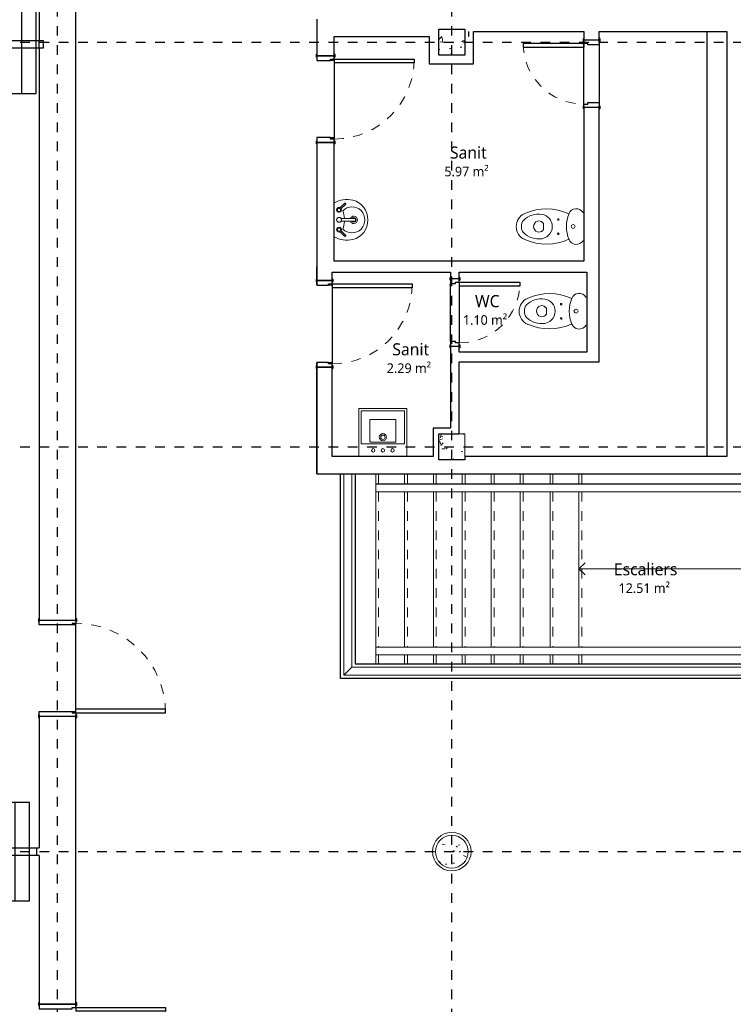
# Model space of a CAD drawing. Header units: metres. Extents: x -21.5 to 32.8, y -37.3 to -3.8.
# Tile 6 of 11: x -5.7 to 1.7, y -25.6 to -15.4. Entities that reach past the tile are written whole.
import ezdxf

# ---------------------------------------------------------------- set-up
doc = ezdxf.new("R2010")
doc.units = ezdxf.units.M
doc.linetypes.add('Ligne de quadrillage', pattern=[0.022225, 0.0127, -0.003175, 0.003175, -0.003175])
doc.linetypes.add('Tiret', pattern=[0.0025, 0.00125, -0.00125])
for name, color, linetype, lineweight in [('A-AREA-IDEN', 250, 'Continuous', 30), ('A-DOOR', 250, 'Continuous', 25), ('A-DOOR-FRAM', 250, 'Continuous', 25), ('A-DOOR-OPNG', 250, 'Continuous', 25), ('A-FLOR', 250, 'Continuous', 25), ('A-FLOR-HRAL', 250, 'Continuous', 18), ('A-GENM', 250, 'Continuous', 18), ('A-WALL', 250, 'Continuous', 25), ('I-WALL', 250, 'Continuous', 25), ('P-SANR-FIXT', 250, 'Continuous', 18), ('S-COLS', 250, 'Continuous', 18), ('S-GRID', 250, 'Continuous', 30), ('S-STRS', 250, 'Continuous', 18), ('S-STRS-ANNO', 250, 'Continuous', 18)]:
    doc.layers.add(name, color=color, linetype=linetype, lineweight=lineweight)
doc.styles.add('Trebuchet MS', font='trebuc.ttf', dxfattribs={"height": 0.125})
doc.styles.add('Trebuchet MS_2', font='trebuc.ttf', dxfattribs={"height": 0.1})
pattern_1 = [(50, (0, 0), (0.3647987, -0.031967), [0.038, -0.419]), (355, (0, 0), (-0.070921, 0.382637), [0.03, -0.335]), (100.451, (0.03, -0.003), (0.294358, 0.350205), [0.032, -0.356]), (46.184, (0, 0.102), (0.542072, -0.083569), [0.057, -0.629]), (96.636, (0.045, 0.095), (0.474956, 0.495204), [0.049, -0.534]), (351.184, (0, 0.102), (0.47449, 0.495128), [0.046, -0.503]), (21, (0.051, 0.076), (0.3035623, -0.204817), [0.038, -0.419]), (326, (0.051, 0.076), (0.1234774, 0.369045), [0.03, -0.335]), (71.451, (0.076, 0.059), (0.427234, 0.1635883), [0.032, -0.356]), (37.5, (0, 0), (0.0065432, 0.1688822), [0.017, -0.314, 0.017, -0.324, -0.337]), (37.5, (0, 0), (0.0065432, 0.1688822), [-0.672, 0.017, -0.32]), (7.5, (0, 0), (0.1340145, 0.2002052), [0.017, -0.177, 0.017, -0.307, -0.128]), (7.5, (0, 0), (0.1340145, 0.2002052), [-0.518, 0.017, -0.112]), (327.5, (-0.113, 0), (0.2712697, -0.0115642), [0.017, -0.11, 0.017, -0.379, -0.526]), (327.5, (-0.113, 0), (0.2712697, -0.0115642), [-0.523, 0.017, -0.509]), (317.5, (-0.164, 0), (0.2964495, 0.0511634), [0.017, -0.148, 0.017, -0.246, -0.373]), (317.5, (-0.164, 0), (0.2964495, 0.0511634), [-0.428, 0.017, -0.357])]

# ---------------------------------------------------------------- blocks, each defined once
blk = doc.blocks.new('Poteau béton - Arrondi - 340-V2-Niveau 0')
at = {"layer": 'S-COLS'}
h = blk.add_hatch(dxfattribs=at)
h.set_pattern_fill('FP_5', color=256, style=0, pattern_type=2)
h.set_pattern_definition([(50, (1.229, 24.016), (0.3647987, -0.031967), [0.038, -0.419]), (355, (1.229, 24.016), (-0.070921, 0.382637), [0.03, -0.335]), (100.451, (1.259, 24.013), (0.294358, 0.3502047), [0.032, -0.356]), (46.184, (1.229, 24.118), (0.542072, -0.083569), [0.057, -0.629]), (96.636, (1.274, 24.111), (0.474956, 0.495204), [0.049, -0.534]), (351.184, (1.229, 24.118), (0.47449, 0.495128), [0.046, -0.503]), (21, (1.28, 24.092), (0.3035623, -0.204817), [0.038, -0.419]), (326, (1.28, 24.092), (0.1234774, 0.369045), [0.03, -0.335]), (71.451, (1.305, 24.075), (0.427234, 0.1635883), [0.032, -0.356]), (37.5, (1.229, 24.016), (0.0065432, 0.1688822), [0.017, -0.314, 0.017, -0.324, -0.337]), (37.5, (1.229, 24.016), (0.0065432, 0.1688822), [-0.672, 0.017, -0.32]), (7.5, (1.229, 24.016), (0.1340145, 0.2002052), [0.017, -0.177, 0.017, -0.307, -0.128]), (7.5, (1.229, 24.016), (0.1340145, 0.2002052), [-0.518, 0.017, -0.112]), (327.5, (1.116, 24.016), (0.2712697, -0.0115642), [0.017, -0.11, 0.017, -0.379, -0.526]), (327.5, (1.116, 24.016), (0.2712697, -0.0115642), [-0.523, 0.017, -0.509]), (317.5, (1.065, 24.016), (0.2964495, 0.0511634), [0.017, -0.148, 0.017, -0.246, -0.373]), (317.5, (1.065, 24.016), (0.2964495, 0.0511634), [-0.428, 0.017, -0.357])])
h.paths.add_polyline_path([(0, -0.17), (0.044, -0.164), (0.085, -0.147), (0.12, -0.12), (0.147, -0.085), (0.164, -0.044), (0.17, 0), (0.164, 0.044), (0.147, 0.085), (0.12, 0.12), (0.085, 0.147), (0.044, 0.164), (0, 0.17), (-0.044, 0.164), (-0.085, 0.147), (-0.12, 0.12), (-0.147, 0.085), (-0.164, 0.044), (-0.17, 0), (-0.164, -0.044), (-0.147, -0.085), (-0.12, -0.12), (-0.085, -0.147), (-0.044, -0.164)])
for start, end in [(360, 180), (180, 360)]:
    blk.add_arc((0, 0), 0.17, start, end, dxfattribs=at)
blk = doc.blocks.new('Int_ Simple - PP0_93x2_04-268082-Niveau 0')
at = {"layer": 'A-DOOR', "lineweight": 35}
for p, q in [((-0.52, 0.195), (-0.55, 0.195)), ((-0.55, 0.195), (-0.55, 0.19)), ((-0.55, 0.19), (-0.52, 0.19)), ((-0.52, 0.19), (-0.52, 0.195)), ((0.48, 0.195), (0.45, 0.195)), ((0.45, 0.195), (0.45, 0.19)), ((0.45, 0.19), (0.48, 0.19)), ((0.48, 0.19), (0.48, 0.195)), ((-0.52, -0.19), (-0.55, -0.19)), ((-0.55, -0.19), (-0.55, -0.195)), ((-0.55, -0.195), (-0.52, -0.195)), ((-0.52, -0.195), (-0.52, -0.19)), ((0.48, -0.19), (0.45, -0.19)), ((0.45, -0.19), (0.45, -0.195)), ((0.45, -0.195), (0.48, -0.195)), ((0.48, -0.195), (0.48, -0.19))]:
    blk.add_line(p, q, dxfattribs=at)
at = {"layer": 'A-DOOR'}
for p, q in [((0.43, -0.19), (0.39, -0.19)), ((0.39, -1.12), (0.39, -0.19)), ((0.43, -0.19), (0.43, -1.12)), ((0.43, -1.12), (0.39, -1.12))]:
    blk.add_line(p, q, dxfattribs=at)
at = {"layer": 'A-DOOR', "linetype": 'Tiret', "lineweight": 18}
blk.add_arc((0.43, -0.19), 0.93, 180, 270, dxfattribs=at)
at = {"layer": 'A-DOOR-FRAM'}
for p, q in [((-0.535, 0.19), (-0.535, -0.19)), ((-0.485, 0.19), (-0.535, 0.19)), ((-0.485, -0.15), (-0.485, 0.19)), ((0.465, 0.19), (0.415, 0.19)), ((0.415, 0.19), (0.415, -0.15)), ((0.465, -0.19), (0.465, 0.19)), ((-0.535, -0.19), (-0.5, -0.19)), ((-0.5, -0.19), (-0.5, -0.15)), ((-0.5, -0.15), (-0.485, -0.15)), ((0.415, -0.15), (0.43, -0.15)), ((0.43, -0.15), (0.43, -0.19)), ((0.43, -0.19), (0.465, -0.19))]:
    blk.add_line(p, q, dxfattribs=at)
blk = doc.blocks.new('Int_ Simple - PP0_93x2_04-268842-Niveau 0')
at = {"layer": 'A-DOOR'}
for p, q in [((0.43, 1.12), (0.39, 1.12)), ((0.39, 1.12), (0.39, 0.19)), ((0.43, 0.19), (0.43, 1.12)), ((0.43, 0.19), (0.39, 0.19))]:
    blk.add_line(p, q, dxfattribs=at)
at = {"layer": 'A-DOOR', "lineweight": 35}
for p, q in [((-0.55, 0.19), (-0.55, 0.195)), ((-0.55, 0.195), (-0.52, 0.195)), ((-0.52, 0.19), (-0.55, 0.19)), ((-0.52, 0.195), (-0.52, 0.19)), ((0.45, 0.19), (0.45, 0.195)), ((0.45, 0.195), (0.48, 0.195)), ((0.48, 0.19), (0.45, 0.19)), ((0.48, 0.195), (0.48, 0.19)), ((-0.55, -0.195), (-0.55, -0.19)), ((-0.55, -0.19), (-0.52, -0.19)), ((-0.52, -0.195), (-0.55, -0.195)), ((-0.52, -0.19), (-0.52, -0.195)), ((0.45, -0.195), (0.45, -0.19)), ((0.45, -0.19), (0.48, -0.19)), ((0.48, -0.195), (0.45, -0.195)), ((0.48, -0.19), (0.48, -0.195))]:
    blk.add_line(p, q, dxfattribs=at)
at = {"layer": 'A-DOOR', "linetype": 'Tiret', "lineweight": 18}
blk.add_arc((0.43, 0.19), 0.93, 90, 180, dxfattribs=at)
at = {"layer": 'A-DOOR-FRAM'}
for p, q in [((-0.535, 0.19), (-0.5, 0.19)), ((-0.535, -0.19), (-0.535, 0.19)), ((-0.5, 0.19), (-0.5, 0.15)), ((-0.5, 0.15), (-0.485, 0.15)), ((-0.485, 0.15), (-0.485, -0.19)), ((0.415, 0.15), (0.43, 0.15)), ((0.415, -0.19), (0.415, 0.15)), ((0.43, 0.19), (0.465, 0.19)), ((0.43, 0.15), (0.43, 0.19)), ((0.465, 0.19), (0.465, -0.19)), ((-0.485, -0.19), (-0.535, -0.19)), ((0.465, -0.19), (0.415, -0.19))]:
    blk.add_line(p, q, dxfattribs=at)
blk = doc.blocks.new('WC à réservoir - WC à réservoir-288686-Niveau 0')
at = {"layer": 'P-SANR-FIXT'}
for p, q in [((-0.147, 0.163), (-0.147, 0.154)), ((0.147, 0.154), (0.147, 0.163)), ((-0.043, -0.268), (-0.031, -0.255)), ((-0.031, -0.255), (0.031, -0.255)), ((0.031, -0.255), (0.043, -0.268))]:
    blk.add_line(p, q, dxfattribs=at)
for centre, radius, start, end in [((-0.103, 0.084), 0.0825, 122.2745, 248.8192), ((0.103, 0.084), 0.0825, 291.1808, 57.7255), ((0.375, -0.225), 0.558, 155.3903, 203.7969), ((0, 0.325), 0.344, 246.8782, 293.1218), ((0, 0.052), 0.02, 0, 180), ((0, 0.052), 0.02, 180, 0), ((-0.375, -0.225), 0.558, 336.2031, 24.6097), ((-0.073, -0.103), 0.00783, 0, 180), ((0.075, -0.103), 0.00783, 360, 180), ((0, -0.293), 0.128, 89.9985, 170.9061), ((-0.073, -0.103), 0.00783, 180, 360), ((0, -0.293), 0.128, 42.4453, 90.0015), ((0.075, -0.103), 0.00783, 180, 360), ((0.091, -0.308), 0.22, 170.9061, 224.3974), ((-0.008, -0.303), 0.05, 135, 197.1865), ((0.008, -0.303), 0.05, 342.8171, 45), ((-0.091, -0.308), 0.22, 315.6026, 9.0939), ((0, -0.293), 0.128, 9.0939, 42.4453), ((0, -0.301), 0.0581, 197.1865, 342.8171), ((0.001, -0.39), 0.15, 203.7969, 269.4689), ((-0.008, -0.404), 0.0816, 224.3974, 275.8355), ((-0.001, -0.39), 0.15, 270.5311, 336.2031), ((0.008, -0.404), 0.0816, 264.1645, 315.6026)]:
    blk.add_arc(centre, radius, start, end, dxfattribs=at)
blk = doc.blocks.new('Lavabo mural - 05 - 440mm x 350mm-290551-Niveau 0')
at = {"layer": 'P-SANR-FIXT'}
for p, q in [((-0.172, -0.11), (-0.117, -0.056)), ((-0.161, -0.121), (-0.107, -0.067)), ((-0.015, -0.215), (-0.015, -0.071)), ((0.015, -0.215), (0.015, -0.071)), ((0.164, -0.121), (0.11, -0.067)), ((0.175, -0.11), (0.12, -0.056))]:
    blk.add_line(p, q, dxfattribs=at)
for centre, radius, start, end in [((0.053, -0.131), 0.264, 150.453, 193.6351), ((0, -0.184), 0.135, 135.4629, 45.0556), ((-0.101, -0.051), 0.025, 0, 180), ((-0.101, -0.051), 0.025, 180, 207.0533), ((-0.101, -0.051), 0.017, 360, 180), ((-0.101, -0.051), 0.017, 180, 198.0596), ((-0.101, -0.051), 0.017, 198.0596, 360), ((-0.101, -0.051), 0.025, 242.9467, 0), ((-0.002, 0.16), 0.267, 249.1986, 267.1093), ((0, -0.051), 0.025, 0, 180), ((0, -0.051), 0.025, 180, 0), ((-0.002, 0.16), 0.267, 273.5606, 291.3199), ((0.104, -0.051), 0.025, 360, 180), ((0.104, -0.051), 0.025, 180, 297.0533), ((0.104, -0.051), 0.017, 0, 180), ((0.104, -0.051), 0.017, 180, 0), ((0.104, -0.051), 0.025, 332.9467, 360), ((-0.053, -0.131), 0.264, 346.3649, 29.547), ((-0.006, -0.145), 0.204, 193.6351, 271.6558), ((0, -0.204), 0.0386, 112.8828, 180), ((0, -0.204), 0.0386, 180, 360), ((0, -0.204), 0.0235, 129.6826, 180), ((0, -0.204), 0.0235, 180, 360), ((0.006, -0.145), 0.204, 268.3442, 346.3649), ((0, -0.204), 0.0386, 360, 67.1178), ((0, -0.204), 0.0235, 360, 50.3185)]:
    blk.add_arc(centre, radius, start, end, dxfattribs=at)
for centre, major_axis, ratio, start_param, end_param in [((-0.166, -0.116), (-0.00545, 0.00545), 0.274309, 0, 3.141593), ((0.17, -0.116), (0.00545, 0.00545), 0.274309, 3.141593, 6.283185), ((0, -0.215), (-0.015, 0), 0.428525, 0, 3.141593)]:
    blk.add_ellipse(centre, major_axis=major_axis, ratio=ratio, start_param=start_param, end_param=end_param, dxfattribs=at)
blk = doc.blocks.new('Int_ Simple - PP _0_83m x 2_04m_-290663-Niveau 0')
at = {"layer": 'A-DOOR', "lineweight": 35}
for p, q in [((-0.47, 0.085), (-0.5, 0.085)), ((-0.5, 0.085), (-0.5, 0.08)), ((-0.5, 0.08), (-0.47, 0.08)), ((-0.47, 0.08), (-0.47, 0.085)), ((0.43, 0.085), (0.4, 0.085)), ((0.4, 0.085), (0.4, 0.08)), ((0.4, 0.08), (0.43, 0.08)), ((0.43, 0.08), (0.43, 0.085)), ((-0.47, -0.08), (-0.5, -0.08)), ((-0.5, -0.08), (-0.5, -0.085)), ((-0.5, -0.085), (-0.47, -0.085)), ((-0.47, -0.085), (-0.47, -0.08)), ((0.43, -0.08), (0.4, -0.08)), ((0.4, -0.08), (0.4, -0.085)), ((0.4, -0.085), (0.43, -0.085)), ((0.43, -0.085), (0.43, -0.08))]:
    blk.add_line(p, q, dxfattribs=at)
at = {"layer": 'A-DOOR'}
for p, q in [((0.38, -0.08), (0.34, -0.08)), ((0.34, -0.91), (0.34, -0.08)), ((0.38, -0.08), (0.38, -0.91)), ((0.38, -0.91), (0.34, -0.91))]:
    blk.add_line(p, q, dxfattribs=at)
at = {"layer": 'A-DOOR', "linetype": 'Tiret', "lineweight": 18}
blk.add_arc((0.38, -0.08), 0.83, 180, 270, dxfattribs=at)
at = {"layer": 'A-DOOR-FRAM'}
for p, q in [((-0.485, 0.08), (-0.485, -0.08)), ((-0.435, 0.08), (-0.485, 0.08)), ((-0.435, -0.04), (-0.435, 0.08)), ((0.415, 0.08), (0.365, 0.08)), ((0.365, 0.08), (0.365, -0.04)), ((0.415, -0.08), (0.415, 0.08)), ((-0.485, -0.08), (-0.45, -0.08)), ((-0.45, -0.08), (-0.45, -0.04)), ((-0.45, -0.04), (-0.435, -0.04)), ((0.365, -0.04), (0.38, -0.04)), ((0.38, -0.04), (0.38, -0.08)), ((0.38, -0.08), (0.415, -0.08))]:
    blk.add_line(p, q, dxfattribs=at)
blk = doc.blocks.new('Int_ Simple - PP _0_63m x 2_04m_-290769-Niveau 0')
at = {"layer": 'A-DOOR', "lineweight": 35}
for p, q in [((-0.37, 0.05), (-0.4, 0.05)), ((-0.4, 0.05), (-0.4, 0.045)), ((-0.4, 0.045), (-0.37, 0.045)), ((-0.37, 0.045), (-0.37, 0.05)), ((0.33, 0.05), (0.3, 0.05)), ((0.3, 0.05), (0.3, 0.045)), ((0.3, 0.045), (0.33, 0.045)), ((0.33, 0.045), (0.33, 0.05)), ((-0.37, -0.045), (-0.4, -0.045)), ((-0.4, -0.045), (-0.4, -0.05)), ((-0.4, -0.05), (-0.37, -0.05)), ((-0.37, -0.05), (-0.37, -0.045)), ((0.33, -0.045), (0.3, -0.045)), ((0.3, -0.045), (0.3, -0.05)), ((0.3, -0.05), (0.33, -0.05)), ((0.33, -0.05), (0.33, -0.045))]:
    blk.add_line(p, q, dxfattribs=at)
at = {"layer": 'A-DOOR'}
for p, q in [((0.28, -0.045), (0.24, -0.045)), ((0.24, -0.675), (0.24, -0.045)), ((0.28, -0.045), (0.28, -0.675)), ((0.28, -0.675), (0.24, -0.675))]:
    blk.add_line(p, q, dxfattribs=at)
at = {"layer": 'A-DOOR', "linetype": 'Tiret', "lineweight": 18}
blk.add_arc((0.28, -0.045), 0.63, 180, 270, dxfattribs=at)
at = {"layer": 'A-DOOR-FRAM'}
for p, q in [((-0.385, 0.045), (-0.385, -0.045)), ((-0.335, 0.045), (-0.385, 0.045)), ((-0.335, -0.005), (-0.335, 0.045)), ((0.315, 0.045), (0.265, 0.045)), ((0.265, 0.045), (0.265, -0.005)), ((0.315, -0.045), (0.315, 0.045)), ((-0.385, -0.045), (-0.35, -0.045)), ((-0.35, -0.045), (-0.35, -0.005)), ((-0.35, -0.005), (-0.335, -0.005)), ((0.265, -0.005), (0.28, -0.005)), ((0.28, -0.005), (0.28, -0.045)), ((0.28, -0.045), (0.315, -0.045))]:
    blk.add_line(p, q, dxfattribs=at)
blk = doc.blocks.new('WC à réservoir - WC à réservoir-V7-Niveau 0')
at = {"layer": 'P-SANR-FIXT'}
for p, q in [((0, 0.163), (-0.147, 0.163)), ((-0.147, 0.163), (-0.147, 0.154)), ((0.147, 0.163), (0, 0.163)), ((0.147, 0.154), (0.147, 0.163)), ((-0.043, -0.268), (-0.031, -0.255)), ((-0.031, -0.255), (0.031, -0.255)), ((0.031, -0.255), (0.043, -0.268))]:
    blk.add_line(p, q, dxfattribs=at)
for centre, radius, start, end in [((-0.103, 0.084), 0.0825, 122.2745, 248.8192), ((0.103, 0.084), 0.0825, 291.1808, 57.7255), ((0.375, -0.225), 0.558, 155.3903, 203.7969), ((0, 0.325), 0.344, 246.8782, 293.1218), ((0, 0.052), 0.02, 0, 180), ((0, 0.052), 0.02, 180, 0), ((-0.375, -0.225), 0.558, 336.2031, 24.6097), ((-0.073, -0.103), 0.00783, 0, 180), ((0.075, -0.103), 0.00783, 360, 180), ((0, -0.293), 0.128, 89.9985, 170.9061), ((-0.073, -0.103), 0.00783, 180, 360), ((0, -0.293), 0.128, 42.4453, 90.0015), ((0.075, -0.103), 0.00783, 180, 360), ((0.091, -0.308), 0.22, 170.9061, 224.3974), ((-0.008, -0.303), 0.05, 135, 197.1865), ((0.008, -0.303), 0.05, 342.8171, 45), ((-0.091, -0.308), 0.22, 315.6026, 9.0939), ((0, -0.293), 0.128, 9.0939, 42.4453), ((0, -0.301), 0.0581, 197.1865, 342.8171), ((0.001, -0.39), 0.15, 203.7969, 269.4689), ((-0.008, -0.404), 0.0816, 224.3974, 275.8355), ((-0.001, -0.39), 0.15, 270.5311, 336.2031), ((0.008, -0.404), 0.0816, 264.1645, 315.6026)]:
    blk.add_arc(centre, radius, start, end, dxfattribs=at)
blk = doc.blocks.new('Lavabo mural - 02 - 500mm x 500mm-293611-Niveau 0')
at = {"layer": 'P-SANR-FIXT'}
for p, q in [((-0.124, 0.585), (-0.124, 0.095)), ((0.369, 0.59), (-0.119, 0.59)), ((-0.099, 0.225), (-0.099, 0.56)), ((-0.094, 0.565), (0.344, 0.565)), ((0.349, 0.56), (0.349, 0.225)), ((0.374, 0.095), (0.374, 0.585)), ((-0.009, 0.245), (-0.009, 0.47)), ((-0.004, 0.475), (0.256, 0.475)), ((0.261, 0.47), (0.261, 0.245)), ((0.344, 0.22), (-0.094, 0.22)), ((-0.001, 0.24), (-0.004, 0.24)), ((0.256, 0.24), (-0.001, 0.24))]:
    blk.add_line(p, q, dxfattribs=at)
for centre, radius, start, end in [((-0.119, 0.585), 0.005, 90, 180), ((-0.094, 0.56), 0.005, 90, 180), ((0.344, 0.56), 0.005, 0, 90), ((0.369, 0.585), 0.005, 0, 90), ((-0.004, 0.47), 0.005, 90, 180), ((0.256, 0.47), 0.005, 0, 90), ((0.126, 0.29), 0.0375, 0, 180), ((0.126, 0.29), 0.023, 0, 180), ((-0.094, 0.225), 0.005, 180, 270), ((-0.004, 0.245), 0.005, 180, 270), ((0.126, 0.29), 0.0375, 180, 0), ((0.126, 0.29), 0.023, 180, 0), ((0.256, 0.245), 0.005, 270, 0), ((0.344, 0.225), 0.005, 270, 0), ((0.026, 0.154), 0.0175, 0, 180), ((0.026, 0.154), 0.0175, 180, 0), ((0.126, 0.154), 0.0175, 0, 180), ((0.126, 0.154), 0.0175, 180, 0), ((0.226, 0.154), 0.0175, 0, 180), ((0.226, 0.154), 0.0175, 180, 0), ((-0.119, 0.095), 0.005, 180, 270), ((0.369, 0.095), 0.005, 270, 0)]:
    blk.add_arc(centre, radius, start, end, dxfattribs=at)
blk = doc.blocks.new('Int_ Simple - PP _0_83m x 2_04m_-339816-Niveau 0')
at = {"layer": 'A-DOOR', "lineweight": 35}
for p, q in [((-0.47, 0.095), (-0.5, 0.095)), ((-0.5, 0.095), (-0.5, 0.09)), ((-0.5, 0.09), (-0.47, 0.09)), ((-0.47, 0.09), (-0.47, 0.095)), ((0.43, 0.095), (0.4, 0.095)), ((0.4, 0.095), (0.4, 0.09)), ((0.4, 0.09), (0.43, 0.09)), ((0.43, 0.09), (0.43, 0.095)), ((-0.47, -0.09), (-0.5, -0.09)), ((-0.5, -0.09), (-0.5, -0.095)), ((-0.5, -0.095), (-0.47, -0.095)), ((-0.47, -0.095), (-0.47, -0.09)), ((0.43, -0.09), (0.4, -0.09)), ((0.4, -0.09), (0.4, -0.095)), ((0.4, -0.095), (0.43, -0.095)), ((0.43, -0.095), (0.43, -0.09))]:
    blk.add_line(p, q, dxfattribs=at)
at = {"layer": 'A-DOOR'}
for p, q in [((0.38, -0.09), (0.34, -0.09)), ((0.34, -0.92), (0.34, -0.09)), ((0.38, -0.09), (0.38, -0.92)), ((0.38, -0.92), (0.34, -0.92))]:
    blk.add_line(p, q, dxfattribs=at)
at = {"layer": 'A-DOOR', "linetype": 'Tiret', "lineweight": 18}
blk.add_arc((0.38, -0.09), 0.83, 180, 270, dxfattribs=at)
at = {"layer": 'A-DOOR-FRAM'}
for p, q in [((-0.485, 0.09), (-0.485, -0.09)), ((-0.435, 0.09), (-0.485, 0.09)), ((-0.435, -0.05), (-0.435, 0.09)), ((0.415, 0.09), (0.365, 0.09)), ((0.365, 0.09), (0.365, -0.05)), ((0.415, -0.09), (0.415, 0.09)), ((-0.485, -0.09), (-0.45, -0.09)), ((-0.45, -0.09), (-0.45, -0.05)), ((-0.45, -0.05), (-0.435, -0.05)), ((0.365, -0.05), (0.38, -0.05)), ((0.38, -0.05), (0.38, -0.09)), ((0.38, -0.09), (0.415, -0.09))]:
    blk.add_line(p, q, dxfattribs=at)
blk = doc.blocks.new('Int_ Simple - PP _0_63m x 2_10m_-339893-Niveau 0')
at = {"layer": 'A-DOOR'}
for p, q in [((0.28, 0.71), (0.24, 0.71)), ((0.24, 0.71), (0.24, 0.08)), ((0.28, 0.08), (0.28, 0.71)), ((0.28, 0.08), (0.24, 0.08))]:
    blk.add_line(p, q, dxfattribs=at)
at = {"layer": 'A-DOOR', "lineweight": 35}
for p, q in [((-0.4, 0.08), (-0.4, 0.085)), ((-0.4, 0.085), (-0.37, 0.085)), ((-0.37, 0.08), (-0.4, 0.08)), ((-0.37, 0.085), (-0.37, 0.08)), ((0.3, 0.08), (0.3, 0.085)), ((0.3, 0.085), (0.33, 0.085)), ((0.33, 0.08), (0.3, 0.08)), ((0.33, 0.085), (0.33, 0.08)), ((-0.4, -0.085), (-0.4, -0.08)), ((-0.4, -0.08), (-0.37, -0.08)), ((-0.37, -0.085), (-0.4, -0.085)), ((-0.37, -0.08), (-0.37, -0.085)), ((0.3, -0.085), (0.3, -0.08)), ((0.3, -0.08), (0.33, -0.08)), ((0.33, -0.085), (0.3, -0.085)), ((0.33, -0.08), (0.33, -0.085))]:
    blk.add_line(p, q, dxfattribs=at)
at = {"layer": 'A-DOOR', "linetype": 'Tiret', "lineweight": 18}
blk.add_arc((0.28, 0.08), 0.63, 90, 180, dxfattribs=at)
at = {"layer": 'A-DOOR-FRAM'}
for p, q in [((-0.385, 0.08), (-0.35, 0.08)), ((-0.385, -0.08), (-0.385, 0.08)), ((-0.35, 0.08), (-0.35, 0.04)), ((-0.35, 0.04), (-0.335, 0.04)), ((-0.335, 0.04), (-0.335, -0.08)), ((0.265, 0.04), (0.28, 0.04)), ((0.265, -0.08), (0.265, 0.04)), ((0.28, 0.08), (0.315, 0.08)), ((0.28, 0.04), (0.28, 0.08)), ((0.315, 0.08), (0.315, -0.08)), ((-0.335, -0.08), (-0.385, -0.08)), ((0.315, -0.08), (0.265, -0.08))]:
    blk.add_line(p, q, dxfattribs=at)
blk = doc.blocks.new('Type de traverse haute - Traverse haute_Interne_-354290-Niveau 0')
at = {"layer": 'A-FLOR-HRAL'}
for p, q in [((-2.348, -20.095), (-2.348, -22.183)), ((-2.268, -22.103), (-2.268, -20.095)), ((4.396, -22.103), (-2.268, -22.103)), ((-2.348, -22.183), (4.396, -22.183))]:
    blk.add_line(p, q, dxfattribs=at)
at = {"layer": 'A-FLOR-HRAL', "flags": 128}
for points in [[(4.396, -22.103), (4.396, -22.104), (4.396, -22.107), (4.396, -22.111), (4.396, -22.118), (4.396, -22.125), (4.396, -22.134), (4.396, -22.143)], [(4.396, -22.143), (4.396, -22.152), (4.396, -22.16), (4.396, -22.168), (4.396, -22.174), (4.396, -22.179), (4.396, -22.182), (4.396, -22.183)]]:
    blk.add_lwpolyline(points, dxfattribs=at)
at = {"layer": 'A-FLOR-HRAL'}
for points in [[(-2.308, -22.143), (-2.311, -22.146), (-2.317, -22.152), (-2.324, -22.159), (-2.329, -22.164), (-2.333, -22.168), (-2.336, -22.171), (-2.339, -22.174), (-2.342, -22.177), (-2.345, -22.179), (-2.347, -22.182), (-2.348, -22.183), (-2.348, -22.183)], [(-2.268, -22.103), (-2.268, -22.103), (-2.269, -22.103), (-2.271, -22.106), (-2.274, -22.109), (-2.277, -22.111), (-2.28, -22.114), (-2.283, -22.118), (-2.287, -22.121), (-2.292, -22.127), (-2.299, -22.134), (-2.305, -22.14), (-2.308, -22.143)]]:
    blk.add_open_spline(points, degree=3, knots=[0, 0, 0, 0, 0.142857, 0.285714, 0.357143, 0.428571, 0.5, 0.571429, 0.642857, 0.714286, 0.857143, 1, 1, 1, 1], dxfattribs=at)
blk = doc.blocks.new('Type de traverse haute - Traverse haute_Interne_-V10-Niveau 0')
at = {"layer": 'A-FLOR-HRAL'}
for p, q in [((-2.348, -22.183), (-2.348, -20.095)), ((-2.267, -22.102), (-2.267, -20.095)), ((4.396, -22.102), (-2.267, -22.102)), ((4.396, -22.103), (4.396, -22.102)), ((4.396, -22.183), (-2.348, -22.183)), ((4.396, -22.183), (4.396, -22.183))]:
    blk.add_line(p, q, dxfattribs=at)
blk = doc.blocks.new('Modèles génériques 1 - Modèles génériques 1-354574-Niveau 0')
at = {"layer": 'A-GENM'}
for start, end in [(360, 180), (180, 0)]:
    blk.add_arc((-1.229, -24.016), 0.2, start, end, dxfattribs=at)
blk = doc.blocks.new('Mur mobile - Mur mobile-388079-Niveau 0')
at = {"layer": 'A-DOOR'}
for p, q in [((-3.85, 0.51), (-4, 0.51)), ((-4, 0.51), (-4, -0.51)), ((-3.7, 0.51), (-3.85, 0.51)), ((-3.85, -0.51), (-3.85, 0.51)), ((-3.55, 0.51), (-3.7, 0.51)), ((-3.7, -0.51), (-3.7, 0.51)), ((-3.55, -0.51), (-3.55, 0.51)), ((3.55, 0.51), (3.4, 0.51)), ((3.4, 0.51), (3.4, -0.51)), ((3.7, 0.51), (3.55, 0.51)), ((3.55, 0.51), (3.55, -0.51)), ((3.85, 0.51), (3.7, 0.51)), ((3.7, -0.51), (3.7, 0.51)), ((4, 0.51), (3.85, 0.51)), ((3.85, -0.51), (3.85, 0.51)), ((4, -0.51), (4, 0.51)), ((-4, -0.51), (-3.85, -0.51)), ((-3.85, -0.51), (-3.7, -0.51)), ((-3.7, -0.51), (-3.55, -0.51)), ((3.55, -0.51), (3.4, -0.51)), ((3.7, -0.51), (3.55, -0.51)), ((3.85, -0.51), (3.7, -0.51)), ((4, -0.51), (3.85, -0.51))]:
    blk.add_line(p, q, dxfattribs=at)
at = {"layer": 'A-DOOR-OPNG'}
for p, q in [((3.4, 0.04), (-3.55, 0.04)), ((-3.55, -0.04), (3.4, -0.04))]:
    blk.add_line(p, q, dxfattribs=at)
blk = doc.blocks.new('Type de main courante - Main courante_Interne_-401305-Niveau 0')
at = {"layer": 'A-FLOR-HRAL'}
for p, q in [((4.087, -20.201), (-2.019, -20.201)), ((-2.019, -20.281), (4.087, -20.281))]:
    blk.add_line(p, q, dxfattribs=at)
for points in [[(-2.019, -20.241), (-2.019, -20.238), (-2.019, -20.232), (-2.019, -20.223), (-2.019, -20.216), (-2.019, -20.208), (-2.019, -20.204), (-2.019, -20.201), (-2.019, -20.201), (-2.019, -20.201)], [(4.087, -20.201), (4.087, -20.201), (4.087, -20.202), (4.087, -20.205), (4.087, -20.209), (4.087, -20.217), (4.087, -20.225), (4.087, -20.234), (4.087, -20.239), (4.087, -20.241)], [(-2.019, -20.281), (-2.019, -20.281), (-2.019, -20.28), (-2.019, -20.277), (-2.019, -20.272), (-2.019, -20.265), (-2.019, -20.256), (-2.019, -20.248), (-2.019, -20.243), (-2.019, -20.241)], [(4.087, -20.241), (4.087, -20.244), (4.087, -20.25), (4.087, -20.258), (4.087, -20.266), (4.087, -20.274), (4.087, -20.278), (4.087, -20.281), (4.087, -20.281), (4.087, -20.281)]]:
    blk.add_open_spline(points, degree=3, knots=[0, 0, 0, 0, 0.142857, 0.285714, 0.428571, 0.571429, 0.785714, 0.892857, 1, 1, 1, 1], dxfattribs=at)
blk = doc.blocks.new('Type de main courante - Main courante_Interne_-V12-Niveau 0')
at = {"layer": 'A-FLOR-HRAL'}
for p, q in [((-2.019, -20.2), (-2.019, -20.201)), ((-2.019, -20.2), (4.087, -20.2)), ((4.087, -20.2), (4.087, -20.201)), ((-2.019, -20.281), (-2.019, -20.282)), ((-2.019, -20.282), (4.087, -20.282)), ((4.087, -20.281), (4.087, -20.282))]:
    blk.add_line(p, q, dxfattribs=at)
blk = doc.blocks.new('Type de main courante - Main courante_Interne_-401607-Niveau 0')
at = {"layer": 'A-FLOR-HRAL'}
for p, q in [((4.087, -21.893), (-2.019, -21.893)), ((-2.019, -21.973), (4.087, -21.973))]:
    blk.add_line(p, q, dxfattribs=at)
for points in [[(-2.019, -21.933), (-2.019, -21.93), (-2.019, -21.924), (-2.019, -21.916), (-2.019, -21.908), (-2.019, -21.901), (-2.019, -21.896), (-2.019, -21.894), (-2.019, -21.893), (-2.019, -21.893)], [(-2.019, -21.973), (-2.019, -21.973), (-2.019, -21.973), (-2.019, -21.97), (-2.019, -21.965), (-2.019, -21.957), (-2.019, -21.949), (-2.019, -21.94), (-2.019, -21.935), (-2.019, -21.933)], [(4.087, -21.893), (4.087, -21.893), (4.087, -21.894), (4.087, -21.897), (4.087, -21.902), (4.087, -21.909), (4.087, -21.918), (4.087, -21.926), (4.087, -21.931), (4.087, -21.933)], [(4.087, -21.933), (4.087, -21.936), (4.087, -21.942), (4.087, -21.951), (4.087, -21.958), (4.087, -21.966), (4.087, -21.971), (4.087, -21.973), (4.087, -21.973), (4.087, -21.973)]]:
    blk.add_open_spline(points, degree=3, knots=[0, 0, 0, 0, 0.142857, 0.285714, 0.428571, 0.571429, 0.785714, 0.892857, 1, 1, 1, 1], dxfattribs=at)
blk = doc.blocks.new('Type de main courante - Main courante_Interne_-V13-Niveau 0')
at = {"layer": 'A-FLOR-HRAL'}
for p, q in [((-2.019, -21.893), (-2.019, -21.893)), ((-2.019, -21.893), (4.087, -21.893)), ((4.087, -21.893), (4.087, -21.893)), ((-2.019, -21.973), (-2.019, -21.974)), ((-2.019, -21.974), (4.087, -21.974)), ((4.087, -21.973), (4.087, -21.974))]:
    blk.add_line(p, q, dxfattribs=at)

msp = doc.modelspace()

# ---------------------------------------------------------------- hatches: boundary and pattern name
at = {"layer": 'S-COLS'}
h = msp.add_hatch(dxfattribs=at)
h.set_pattern_fill('FP_1', color=256, style=0, pattern_type=2)
h.set_pattern_definition(pattern_1)
h.paths.add_polyline_path([(-1.094, -15.751), (-1.094, -15.481), (-1.364, -15.481), (-1.364, -15.751)])
h = msp.add_hatch(dxfattribs=at)
h.set_pattern_fill('FP_1', color=256, style=0, pattern_type=2)
h.set_pattern_definition(pattern_1)
h.paths.add_polyline_path([(-1.094, -19.951), (-1.094, -19.681), (-1.364, -19.681), (-1.364, -19.951)])

# ---------------------------------------------------------------- linework, layer by layer
at = {"layer": 'A-FLOR'}
for p, q in [((1.418, -15.505), (1.418, -19.915)), ((-5.51, -15.677), (-5.51, -15.597)), ((-2.449, -15.805), (-2.489, -15.805)), ((-2.449, -15.79), (-2.449, -16.62)), ((-2.489, -16.605), (-2.449, -16.605)), ((-2.629, -18.073), (-2.629, -17.945)), ((-2.629, -18.138), (-2.629, -18.103)), ((-2.469, -18.138), (-2.509, -18.138)), ((-2.469, -18.123), (-2.469, -18.953)), ((-2.629, -18.973), (-2.629, -18.938)), ((-2.629, -20.095), (-2.629, -19.003)), ((-2.509, -18.938), (-2.469, -18.938)), ((-5.13, -21.662), (-5.17, -21.662)), ((-5.13, -22.577), (-5.13, -21.647)), ((-5.17, -22.562), (-5.13, -22.562))]:
    msp.add_line(p, q, dxfattribs=at)
at = {"layer": 'A-WALL'}
msp.add_line((-1.053, -15.555), (-1.053, -15.505), dxfattribs=at)
at = {"layer": 'I-WALL'}
for p, q in [((-5.51, -15.248), (-5.51, -15.597)), ((-5.13, -21.612), (-5.13, -15.248)), ((-2.629, -15.375), (-2.629, -15.755)), ((-1.364, -15.555), (-1.364, -15.481)), ((-1.364, -15.481), (-1.094, -15.481)), ((-1.094, -15.481), (-1.094, -15.751)), ((-1.003, -15.84), (-1.003, -15.505)), ((-1.003, -15.505), (0.142, -15.505)), ((0.142, -15.505), (0.142, -15.577)), ((0.302, -15.577), (0.302, -15.505)), ((0.302, -15.505), (1.627, -15.505)), ((1.627, -15.505), (1.627, -19.915)), ((-13.619, -15.597), (-5.469, -15.597)), ((-5.469, -15.597), (-5.469, -15.677)), ((-2.449, -15.755), (-2.449, -15.555)), ((-2.449, -15.555), (-1.465, -15.555)), ((-1.465, -15.555), (-1.465, -15.84)), ((-1.365, -15.555), (-1.364, -15.555)), ((-1.365, -15.74), (-1.365, -15.555)), ((0.142, -16.257), (0.142, -15.627)), ((-5.469, -15.677), (-13.619, -15.677)), ((-5.51, -15.677), (-5.51, -21.612)), ((0.302, -15.642), (0.302, -16.242)), ((-2.629, -15.755), (-2.449, -15.755)), ((-1.364, -15.74), (-1.365, -15.74)), ((-1.364, -15.751), (-1.364, -15.74)), ((-1.094, -15.751), (-1.364, -15.751)), ((-1.465, -15.84), (-1.003, -15.84)), ((0.142, -16.307), (0.142, -17.888)), ((0.302, -18.933), (0.302, -16.307)), ((-2.449, -16.655), (-2.629, -16.655)), ((-2.629, -16.655), (-2.629, -17.945)), ((-2.449, -17.888), (-2.449, -16.655)), ((-2.629, -17.945), (-2.629, -18.088)), ((0.142, -17.888), (-2.449, -17.888)), ((-2.469, -18.088), (-2.469, -18.003)), ((-2.469, -18.003), (-1.242, -18.003)), ((-1.242, -18.003), (-1.242, -18.056)), ((-1.152, -18.003), (0.172, -18.003)), ((-1.152, -18.056), (-1.152, -18.003)), ((0.172, -18.003), (0.172, -18.833)), ((-2.629, -18.088), (-2.469, -18.088)), ((-1.242, -18.721), (-1.242, -18.121)), ((-1.152, -18.106), (-1.152, -18.736)), ((-1.242, -18.786), (-1.242, -19.62)), ((-1.152, -18.833), (-1.152, -18.786)), ((0.172, -18.833), (-1.152, -18.833)), ((-2.469, -18.988), (-2.629, -18.988)), ((-2.629, -18.988), (-2.629, -20.095)), ((-2.469, -19.915), (-2.469, -18.988)), ((-1.152, -19.681), (-1.152, -18.933)), ((-1.152, -18.933), (0.302, -18.933)), ((-1.242, -19.62), (-1.421, -19.62)), ((-1.421, -19.62), (-1.421, -19.915)), ((-1.364, -19.951), (-1.364, -19.681)), ((-1.364, -19.681), (-1.152, -19.681)), ((-1.421, -19.915), (-2.469, -19.915)), ((1.627, -19.915), (-1.094, -19.915)), ((-1.094, -19.915), (-1.094, -19.951)), ((-1.094, -19.951), (-1.364, -19.951)), ((-2.629, -20.095), (5.053, -20.095)), ((-2.383, -22.218), (-2.383, -20.095)), ((-2.233, -20.095), (-2.233, -22.068)), ((-5.51, -21.612), (-5.13, -21.612)), ((-2.233, -22.068), (4.396, -22.068)), ((4.396, -22.218), (-2.383, -22.218)), ((-5.13, -22.612), (-5.51, -22.612)), ((-5.51, -22.612), (-5.51, -23.975)), ((-5.13, -25.598), (-5.13, -22.612)), ((-13.619, -23.975), (-5.51, -23.975)), ((-5.538, -23.975), (-5.538, -24.055)), ((-5.51, -24.055), (-13.729, -24.055)), ((-5.51, -24.055), (-5.51, -25.598)), ((-5.51, -25.598), (-5.13, -25.598))]:
    msp.add_line(p, q, dxfattribs=at)
at = {"layer": 'S-COLS'}
for p, q in [((-1.094, -15.481), (-1.364, -15.481)), ((-1.364, -15.481), (-1.364, -15.555)), ((-1.094, -15.555), (-1.094, -15.481)), ((-1.364, -15.555), (-1.364, -15.74)), ((-1.094, -15.74), (-1.094, -15.555)), ((-1.364, -15.74), (-1.364, -15.751)), ((-1.364, -15.751), (-1.094, -15.751)), ((-1.094, -15.751), (-1.094, -15.74)), ((-1.321, -19.681), (-1.364, -19.681)), ((-1.364, -19.681), (-1.364, -19.915)), ((-1.152, -19.681), (-1.321, -19.681)), ((-1.094, -19.681), (-1.152, -19.681)), ((-1.094, -19.915), (-1.094, -19.681)), ((-1.364, -19.915), (-1.364, -19.951)), ((-1.094, -19.951), (-1.094, -19.915)), ((-1.364, -19.951), (-1.094, -19.951))]:
    msp.add_line(p, q, dxfattribs=at)
at = {"layer": 'S-GRID', "linetype": 'Ligne de quadrillage'}
for p, q in [((-5.32, -37.347), (-5.32, -4.451)), ((-1.229, -37.347), (-1.229, -4.451)), ((-21.508, -15.616), (32.124, -15.616)), ((-21.508, -19.816), (32.124, -19.816)), ((-21.508, -24.016), (32.124, -24.016))]:
    msp.add_line(p, q, dxfattribs=at)
at = {"layer": 'S-STRS'}
for p, q in [((-2.019, -20.095), (-2.019, -20.2)), ((-1.72, -20.095), (-1.72, -20.2)), ((-1.42, -20.095), (-1.42, -20.2)), ((-1.12, -20.095), (-1.12, -20.2)), ((-0.82, -20.095), (-0.82, -20.2)), ((-0.52, -20.095), (-0.52, -20.2)), ((-0.209, -20.095), (-0.209, -20.2)), ((0.091, -20.095), (0.091, -20.2)), ((-2.019, -20.282), (-2.019, -21.893)), ((-1.72, -20.282), (-1.72, -21.893)), ((-1.42, -20.282), (-1.42, -21.893)), ((-1.12, -20.282), (-1.12, -21.893)), ((-0.82, -20.282), (-0.82, -21.893)), ((-0.52, -20.282), (-0.52, -21.893)), ((-0.209, -20.282), (-0.209, -21.893)), ((0.091, -20.282), (0.091, -21.893)), ((-2.019, -21.974), (-2.019, -22.068)), ((-1.72, -21.974), (-1.72, -22.068)), ((-1.42, -21.974), (-1.42, -22.068)), ((-1.12, -21.974), (-1.12, -22.068)), ((-0.82, -21.974), (-0.82, -22.068)), ((-0.52, -21.974), (-0.52, -22.068)), ((-0.209, -21.974), (-0.209, -22.068)), ((0.091, -21.974), (0.091, -22.068))]:
    msp.add_line(p, q, dxfattribs=at)
at = {"layer": 'S-STRS', "linetype": 'Tiret'}
for p, q in [((-1.989, -20.095), (-1.989, -20.2)), ((-1.69, -20.095), (-1.69, -20.2)), ((-1.39, -20.095), (-1.39, -20.2)), ((-1.09, -20.095), (-1.09, -20.2)), ((-0.79, -20.095), (-0.79, -20.2)), ((-0.49, -20.095), (-0.49, -20.2)), ((-0.179, -20.095), (-0.179, -20.2)), ((0.121, -20.095), (0.121, -20.2)), ((-1.989, -20.282), (-1.989, -21.893)), ((-1.69, -20.282), (-1.69, -21.893)), ((-1.39, -20.282), (-1.39, -21.893)), ((-1.09, -20.282), (-1.09, -21.893)), ((-0.79, -20.282), (-0.79, -21.893)), ((-0.49, -20.282), (-0.49, -21.893)), ((-0.179, -20.282), (-0.179, -21.893)), ((0.121, -20.282), (0.121, -21.893)), ((-1.989, -21.974), (-1.989, -22.068)), ((-1.69, -21.974), (-1.69, -22.068)), ((-1.39, -21.974), (-1.39, -22.068)), ((-1.09, -21.974), (-1.09, -22.068)), ((-0.79, -21.974), (-0.79, -22.068)), ((-0.49, -21.974), (-0.49, -22.068)), ((-0.179, -21.974), (-0.179, -22.068)), ((0.121, -21.974), (0.121, -22.068))]:
    msp.add_line(p, q, dxfattribs=at)
at = {"layer": 'S-STRS-ANNO'}
for q in [(0.154, -21.019), (1.987, -21.082), (0.154, -21.144)]:
    msp.add_line((0.091, -21.082), q, dxfattribs=at)

# ---------------------------------------------------------------- block references
at = {"layer": 'A-DOOR'}
for name, p, rotation in [('Mur mobile - Mur mobile-388079-Niveau 0', (-9.544, -15.637), 180), ('Int_ Simple - PP _0_63m x 2_10m_-339893-Niveau 0', (0.222, -15.907), 89.99999999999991), ('Int_ Simple - PP _0_83m x 2_04m_-339816-Niveau 0', (-2.539, -16.17), 89.99999999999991), ('Int_ Simple - PP _0_83m x 2_04m_-290663-Niveau 0', (-2.549, -18.503), 89.99999999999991), ('Int_ Simple - PP _0_63m x 2_04m_-290769-Niveau 0', (-1.197, -18.386), 89.99999999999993), ('Int_ Simple - PP0_93x2_04-268842-Niveau 0', (-5.32, -22.147), 269.9999999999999), ('Mur mobile - Mur mobile-388079-Niveau 0', (-9.613, -24.015), 180), ('Int_ Simple - PP0_93x2_04-268082-Niveau 0', (-5.32, -26.063), 89.99999999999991)]:
    msp.add_blockref(name, p, dxfattribs=dict(at, rotation=rotation))
at = {"layer": 'A-FLOR-HRAL'}
for name in ['Type de traverse haute - Traverse haute_Interne_-354290-Niveau 0', 'Type de traverse haute - Traverse haute_Interne_-V10-Niveau 0', 'Type de main courante - Main courante_Interne_-V12-Niveau 0', 'Type de main courante - Main courante_Interne_-401305-Niveau 0', 'Type de main courante - Main courante_Interne_-401607-Niveau 0', 'Type de main courante - Main courante_Interne_-V13-Niveau 0']:
    msp.add_blockref(name, (0, 0), dxfattribs=at)
at = {"layer": 'A-GENM'}
msp.add_blockref('Modèles génériques 1 - Modèles génériques 1-354574-Niveau 0', (0, 0), dxfattribs=at)
at = {"layer": 'P-SANR-FIXT'}
for name, p, rotation in [('Lavabo mural - 05 - 440mm x 350mm-290551-Niveau 0', (-2.45, -17.459), 89.9999999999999), ('WC à réservoir - WC à réservoir-288686-Niveau 0', (-0.021, -17.528), 269.9999999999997), ('WC à réservoir - WC à réservoir-V7-Niveau 0', (0.009, -18.407), 269.9999999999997)]:
    msp.add_blockref(name, p, dxfattribs=dict(at, rotation=rotation))
msp.add_blockref('Lavabo mural - 02 - 500mm x 500mm-293611-Niveau 0', (-2.07, -20.005), dxfattribs=at)
at = {"layer": 'S-COLS'}
msp.add_blockref('Poteau béton - Arrondi - 340-V2-Niveau 0', (-1.229, -24.016), dxfattribs=at)

# ---------------------------------------------------------------- texts
at = {"layer": 'A-AREA-IDEN', "attachment_point": 1}
for s, insert, char_height, width, style in [('Sanit', (-1.248, -16.698), 0.125, 0.473, 'Trebuchet MS'), ('5.97 m²', (-1.306, -16.907), 0.1, 0.61329, 'Trebuchet MS_2'), ('WC', (-0.988, -18.24), 0.125, 0.30865, 'Trebuchet MS'), ('1.10 m²', (-1.114, -18.448), 0.1, 0.61329, 'Trebuchet MS_2'), ('Sanit', (-1.846, -18.74), 0.125, 0.473, 'Trebuchet MS'), ('2.29 m²', (-1.904, -18.948), 0.1, 0.61329, 'Trebuchet MS_2'), ('Escaliers', (0.453, -21.023), 0.125, 0.82173, 'Trebuchet MS'), ('12.51 m²', (0.501, -21.231), 0.1, 0.70548, 'Trebuchet MS_2')]:
    msp.add_mtext(s, dxfattribs=dict(at, insert=insert, char_height=char_height, width=width, style=style))

doc.saveas('drawing.dxf')
